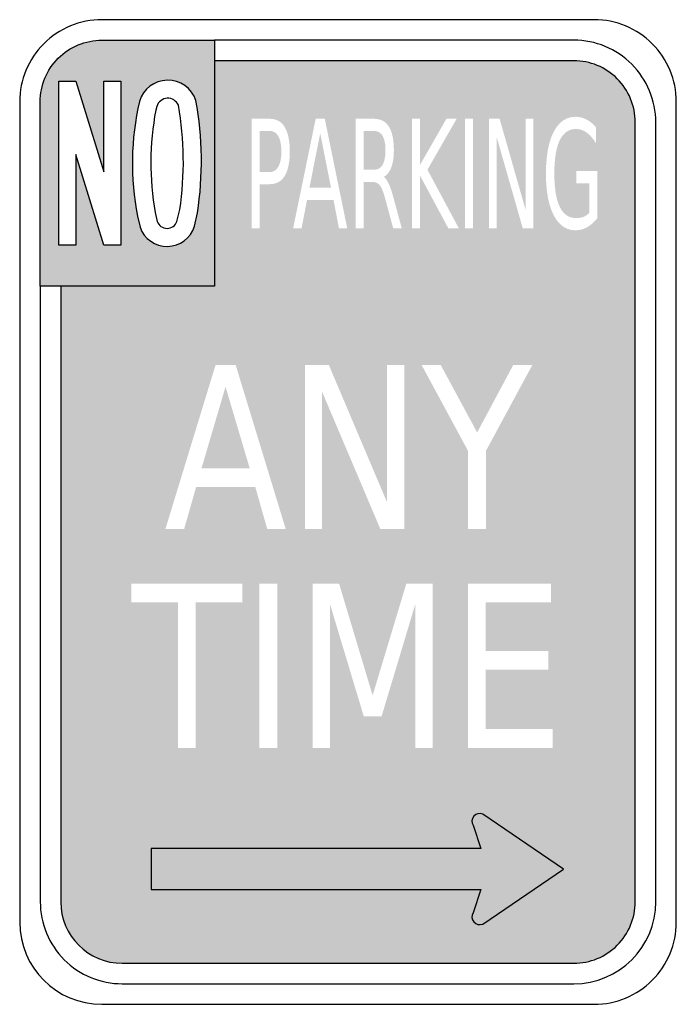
# Model space of a CAD drawing. Header units: inches. Extents: x -0.5 to 0.5, y -0.75 to 0.75.
import ezdxf

# ---------------------------------------------------------------- set-up
doc = ezdxf.new("R2010")
doc.units = ezdxf.units.IN
doc.header["$MEASUREMENT"] = 0

msp = doc.modelspace()

# ---------------------------------------------------------------- hatches: boundary and pattern name
h = msp.add_hatch(color=7)
edge = h.paths.add_edge_path()
edge.add_spline(control_points=[(-0.375, 0.7188), (-0.3999, 0.7188), (-0.4237, 0.7089), (-0.4413, 0.6913), (-0.4589, 0.6737), (-0.4687, 0.6499), (-0.4687, 0.625)], knot_values=[0, 0, 0, 0, 1, 1, 1, 2, 2, 2, 2], degree=3, periodic=0)
edge.add_line((-0.4687, 0.625), (-0.4687, 0.3438))
edge.add_line((-0.4687, 0.3438), (-0.2031, 0.3438))
edge.add_line((-0.2031, 0.3438), (-0.2031, 0.7188))
edge.add_line((-0.2031, 0.7188), (-0.375, 0.7188))
edge = h.paths.add_edge_path(flags=0)
edge.add_spline(control_points=[(-0.3167, 0.4338), (-0.3105, 0.416), (-0.2936, 0.4042), (-0.2748, 0.4046), (-0.256, 0.4049), (-0.2395, 0.4173), (-0.2339, 0.4353)], knot_values=[0, 0, 0, 0, 1, 1, 1, 2, 2, 2, 2], degree=3, periodic=0)
edge.add_line((-0.2339, 0.4353), (-0.2292, 0.4556))
edge.add_spline(control_points=[(-0.2292, 0.4556), (-0.2206, 0.5124), (-0.2214, 0.5703), (-0.2317, 0.6269)], knot_values=[0, 0, 0, 0, 1, 1, 1, 1], degree=3, periodic=0)
edge.add_spline(control_points=[(-0.2317, 0.6269), (-0.2378, 0.6456), (-0.2555, 0.6582), (-0.2752, 0.6578), (-0.2949, 0.6575), (-0.3122, 0.6444), (-0.3177, 0.6255)], knot_values=[0, 0, 0, 0, 1, 1, 1, 2, 2, 2, 2], degree=3, periodic=0)
edge.add_spline(control_points=[(-0.3177, 0.6255), (-0.3308, 0.5681), (-0.3319, 0.5086), (-0.3208, 0.4508)], knot_values=[0, 0, 0, 0, 1, 1, 1, 1], degree=3, periodic=0)
edge.add_line((-0.3208, 0.4508), (-0.3167, 0.4338))
h.paths.add_polyline_path([(-0.3461, 0.6563), (-0.3461, 0.4063), (-0.3721, 0.4063), (-0.4143, 0.5444), (-0.4143, 0.4063), (-0.4403, 0.4063), (-0.4403, 0.6562), (-0.4143, 0.6562), (-0.3721, 0.518), (-0.3721, 0.6563), (-0.3461, 0.6563)], flags=0)
h = msp.add_hatch(color=7)
h.paths.add_polyline_path([(0.3565, 0.6866), (0.3687, 0.6842), (0.3802, 0.6801), (0.3911, 0.6747), (0.401, 0.668), (0.41, 0.66), (0.418, 0.651), (0.4247, 0.6411), (0.4301, 0.6302), (0.4342, 0.6187), (0.4366, 0.6065), (0.4375, 0.5938), (0.4375, -0.5937), (0.4367, -0.6061), (0.4343, -0.6181), (0.4304, -0.6296), (0.425, -0.6406), (0.4182, -0.6507), (0.41, -0.66), (0.4008, -0.6682), (0.3906, -0.675), (0.3796, -0.6804), (0.3681, -0.6843), (0.3561, -0.6867), (0.3438, -0.6875), (-0.3437, -0.6875), (-0.3565, -0.6866), (-0.3687, -0.6841), (-0.3802, -0.6801), (-0.3911, -0.6747), (-0.401, -0.668), (-0.41, -0.66), (-0.418, -0.651), (-0.4247, -0.6411), (-0.4301, -0.6302), (-0.4341, -0.6187), (-0.4366, -0.6065), (-0.4375, -0.5937), (-0.4375, 0.3438), (-0.2031, 0.3438), (-0.2031, 0.6875), (0.3438, 0.6875), (0.3565, 0.6866)])
h.paths.add_polyline_path([(-0.2319, -0.1377), (-0.1609, -0.1377), (-0.1609, -0.1093), (-0.3301, -0.1093), (-0.3301, -0.1377), (-0.2591, -0.1377), (-0.2591, -0.3593), (-0.2319, -0.3593), (-0.2319, -0.1377)], flags=0)
h.paths.add_polyline_path([(-0.1348, -0.3593), (-0.1077, -0.3593), (-0.1077, -0.1093), (-0.1348, -0.1093), (-0.1348, -0.3593)], flags=0)
h.paths.add_polyline_path([(0.0888, -0.1093), (0.0375, -0.2794), (-0.0135, -0.1093), (-0.0538, -0.1093), (-0.0538, -0.3593), (-0.0276, -0.3593), (-0.0276, -0.1397), (0.024, -0.3112), (0.0512, -0.3112), (0.1027, -0.1397), (0.1027, -0.3593), (0.1291, -0.3593), (0.1291, -0.1093), (0.0888, -0.1093)], flags=0)
h.paths.add_polyline_path([(-0.1412, 0.0381), (-0.123, -0.026), (-0.0948, -0.026), (-0.1711, 0.224), (-0.2017, 0.224), (-0.2781, -0.026), (-0.2496, -0.026), (-0.2313, 0.0381), (-0.1412, 0.0381)], flags=0)
h.paths.add_polyline_path([(0.0595, 0.224), (0.0595, 0.0148), (-0.0292, 0.224), (-0.0656, 0.224), (-0.0656, -0.026), (-0.0394, -0.026), (-0.0394, 0.1831), (0.0493, -0.026), (0.0857, -0.026), (0.0857, 0.224), (0.0595, 0.224)], flags=0)
h.paths.add_polyline_path([(-0.0991, 0.5903), (-0.1023, 0.5934), (-0.1059, 0.5959), (-0.1099, 0.5976), (-0.1144, 0.5987), (-0.1192, 0.5991), (-0.1466, 0.5991), (-0.1466, 0.4324), (-0.1344, 0.4324), (-0.1344, 0.4994), (-0.1192, 0.4994), (-0.1144, 0.4997), (-0.1099, 0.5008), (-0.1059, 0.5025), (-0.1023, 0.505), (-0.0991, 0.5081), (-0.0964, 0.512), (-0.094, 0.5165), (-0.0921, 0.5217), (-0.0906, 0.5276), (-0.0895, 0.5342), (-0.0888, 0.5414), (-0.0886, 0.5493), (-0.0888, 0.5571), (-0.0895, 0.5643), (-0.0906, 0.5708), (-0.0921, 0.5766), (-0.094, 0.5818), (-0.0964, 0.5864), (-0.0991, 0.5903)], flags=0)
h.paths.add_polyline_path([(-0.0625, 0.4751), (-0.022, 0.4751), (-0.0138, 0.4324), (-0.0012, 0.4324), (-0.0354, 0.5991), (-0.0492, 0.5991), (-0.0835, 0.4324), (-0.0707, 0.4324), (-0.0625, 0.4751)], flags=0)
h.paths.add_polyline_path([(0.3093, -0.1377), (0.3093, -0.1093), (0.1829, -0.1093), (0.1829, -0.3593), (0.3117, -0.3593), (0.3117, -0.3308), (0.2099, -0.3308), (0.2099, -0.2402), (0.3052, -0.2402), (0.3052, -0.2117), (0.2099, -0.2117), (0.2099, -0.1377), (0.3093, -0.1377)], flags=0)
h.paths.add_polyline_path([(0.2517, 0.224), (0.1967, 0.1212), (0.1412, 0.224), (0.1121, 0.224), (0.1829, 0.093), (0.1829, -0.026), (0.21, -0.026), (0.21, 0.093), (0.2808, 0.224), (0.2517, 0.224)], flags=0)
h.paths.add_polyline_path([(0.348, 0.5195), (0.348, 0.5009), (0.3678, 0.5009), (0.3678, 0.4562), (0.3665, 0.4548), (0.365, 0.4535), (0.3636, 0.4524), (0.362, 0.4514), (0.3604, 0.4505), (0.3588, 0.4497), (0.357, 0.4491), (0.3552, 0.4486), (0.3534, 0.4482), (0.3514, 0.4479), (0.3494, 0.4477), (0.3473, 0.4477), (0.342, 0.4482), (0.3372, 0.4496), (0.3329, 0.452), (0.329, 0.4553), (0.3255, 0.4595), (0.3225, 0.4648), (0.32, 0.4709), (0.3179, 0.478), (0.3163, 0.486), (0.3152, 0.4949), (0.3145, 0.5048), (0.3143, 0.5156), (0.3145, 0.5264), (0.3152, 0.5362), (0.3163, 0.5452), (0.3179, 0.5532), (0.32, 0.5603), (0.3225, 0.5665), (0.3255, 0.5717), (0.329, 0.5759), (0.3329, 0.5793), (0.3372, 0.5816), (0.342, 0.5831), (0.3473, 0.5835), (0.35, 0.5834), (0.3528, 0.5829), (0.3554, 0.5822), (0.3581, 0.5812), (0.3607, 0.5798), (0.3632, 0.5782), (0.3657, 0.5762), (0.3682, 0.574), (0.3706, 0.5715), (0.3729, 0.5687), (0.3753, 0.5656), (0.3775, 0.5622), (0.3775, 0.5862), (0.3753, 0.5887), (0.3729, 0.591), (0.3705, 0.5931), (0.3681, 0.595), (0.3655, 0.5966), (0.3629, 0.5981), (0.3603, 0.5993), (0.3576, 0.6003), (0.3548, 0.6011), (0.352, 0.6016), (0.3492, 0.602), (0.3463, 0.6021), (0.3395, 0.6014), (0.3332, 0.5995), (0.3275, 0.5964), (0.3223, 0.5919), (0.3175, 0.5862), (0.3133, 0.5792), (0.3097, 0.5711), (0.3067, 0.562), (0.3044, 0.5519), (0.3028, 0.5408), (0.3018, 0.5287), (0.3015, 0.5156), (0.3018, 0.5025), (0.3028, 0.4904), (0.3044, 0.4793), (0.3067, 0.4692), (0.3097, 0.4601), (0.3133, 0.452), (0.3175, 0.445), (0.3223, 0.4393), (0.3275, 0.4349), (0.3332, 0.4317), (0.3395, 0.4298), (0.3463, 0.4292), (0.3494, 0.4293), (0.3525, 0.4297), (0.3556, 0.4303), (0.3586, 0.4313), (0.3615, 0.4324), (0.3644, 0.4339), (0.3671, 0.4356), (0.3698, 0.4376), (0.3725, 0.4398), (0.375, 0.4422), (0.3775, 0.4449), (0.3799, 0.4479), (0.3799, 0.5195), (0.348, 0.5195)], flags=0)
h.paths.add_polyline_path([(0.0596, 0.5048), (0.0583, 0.5067), (0.057, 0.5083), (0.0558, 0.5096), (0.0545, 0.5105), (0.0569, 0.512), (0.0591, 0.5139), (0.0611, 0.5161), (0.0629, 0.5187), (0.0645, 0.5216), (0.0659, 0.5249), (0.0671, 0.5285), (0.0681, 0.5324), (0.0689, 0.5367), (0.0694, 0.5412), (0.0697, 0.546), (0.0699, 0.5511), (0.0696, 0.5588), (0.069, 0.5658), (0.068, 0.5721), (0.0665, 0.5778), (0.0646, 0.5828), (0.0623, 0.5871), (0.0595, 0.5908), (0.0564, 0.5937), (0.0528, 0.5961), (0.0487, 0.5977), (0.0442, 0.5987), (0.0393, 0.5991), (0.0119, 0.5991), (0.0119, 0.4324), (0.024, 0.4324), (0.024, 0.5028), (0.0373, 0.5028), (0.0396, 0.5027), (0.0417, 0.5022), (0.0437, 0.5015), (0.0455, 0.5004), (0.0472, 0.499), (0.0487, 0.4974), (0.0501, 0.4952), (0.0515, 0.4925), (0.0529, 0.4891), (0.0544, 0.4851), (0.0558, 0.4804), (0.0573, 0.4751), (0.0688, 0.4324), (0.0818, 0.4324), (0.0695, 0.4779), (0.0683, 0.4825), (0.067, 0.4866), (0.0658, 0.4905), (0.0645, 0.494), (0.0633, 0.4972), (0.0621, 0.5), (0.0608, 0.5026), (0.0596, 0.5048)], flags=0)
h.paths.add_polyline_path([(0.1499, 0.5991), (0.1096, 0.5286), (0.1096, 0.5991), (0.0975, 0.5991), (0.0975, 0.4324), (0.1096, 0.4324), (0.1096, 0.5127), (0.1527, 0.4324), (0.1687, 0.4324), (0.121, 0.5214), (0.1655, 0.5991), (0.1499, 0.5991)], flags=0)
h.paths.add_polyline_path([(0.1782, 0.4324), (0.1903, 0.4324), (0.1903, 0.5991), (0.1782, 0.5991), (0.1782, 0.4324)], flags=0)
h.paths.add_polyline_path([(0.2707, 0.5991), (0.2707, 0.4596), (0.2309, 0.5991), (0.2145, 0.5991), (0.2145, 0.4324), (0.2263, 0.4324), (0.2263, 0.5718), (0.2661, 0.4324), (0.2825, 0.4324), (0.2825, 0.5991), (0.2707, 0.5991)], flags=0)
h = msp.add_hatch(color=7)
edge = h.paths.add_edge_path()
edge.add_spline(control_points=[(-0.2583, 0.6197), (-0.2578, 0.617), (-0.2574, 0.6142), (-0.2569, 0.6115)], knot_values=[0, 0, 0, 0, 1, 1, 1, 1], degree=3, periodic=0)
edge.add_spline(control_points=[(-0.2569, 0.6115), (-0.2567, 0.6143), (-0.2572, 0.6171), (-0.2583, 0.6197)], knot_values=[0, 0, 0, 0, 1, 1, 1, 1], degree=3, periodic=0)
for points in [[(-0.1117, 0.5199), (-0.114, 0.5188), (-0.1165, 0.5181), (-0.1192, 0.5179), (-0.1344, 0.5179), (-0.1344, 0.5805), (-0.1192, 0.5805), (-0.1165, 0.5803), (-0.114, 0.5796), (-0.1117, 0.5785), (-0.1096, 0.5769), (-0.1077, 0.5749), (-0.1061, 0.5724), (-0.1047, 0.5695), (-0.1035, 0.5662), (-0.1026, 0.5625), (-0.102, 0.5585), (-0.1016, 0.5541), (-0.1014, 0.5493), (-0.1016, 0.5444), (-0.102, 0.54), (-0.1026, 0.5359), (-0.1035, 0.5323), (-0.1047, 0.529), (-0.1061, 0.526), (-0.1077, 0.5236), (-0.1096, 0.5215), (-0.1117, 0.5199)], [(-0.0258, 0.4939), (-0.0588, 0.4939), (-0.0423, 0.5768), (-0.0258, 0.4939)], [(0.0447, 0.5222), (0.0421, 0.5216), (0.0393, 0.5214), (0.024, 0.5214), (0.024, 0.5805), (0.0393, 0.5805), (0.0421, 0.5803), (0.0447, 0.5797), (0.047, 0.5787), (0.0491, 0.5772), (0.051, 0.5754), (0.0526, 0.5731), (0.0539, 0.5704), (0.0551, 0.5674), (0.0559, 0.5639), (0.0566, 0.56), (0.0569, 0.5557), (0.0571, 0.5511), (0.0569, 0.5464), (0.0566, 0.5421), (0.0559, 0.5382), (0.0551, 0.5347), (0.0539, 0.5316), (0.0526, 0.5289), (0.051, 0.5266), (0.0491, 0.5247), (0.047, 0.5232), (0.0447, 0.5222)], [(-0.2031, 0.3438), (0.4375, 0.3438), (0.4375, 0.3542), (-0.2031, 0.3542), (-0.2031, 0.3438)], [(-0.1865, 0.1907), (-0.1496, 0.0663), (-0.2232, 0.0663), (-0.1865, 0.1907)]]:
    msp.add_hatch(color=7).paths.add_polyline_path(points)
h = msp.add_hatch(color=7)
edge = h.paths.add_edge_path()
edge.add_line((0.3281, -0.544), (0.2051, -0.4603))
edge.add_spline(control_points=[(0.2051, -0.4603), (0.2004, -0.4583), (0.1949, -0.4596), (0.1916, -0.4635), (0.1883, -0.4674), (0.1879, -0.473), (0.1906, -0.4773)], knot_values=[0, 0, 0, 0, 1, 1, 1, 2, 2, 2, 2], degree=3, periodic=0)
edge.add_line((0.1906, -0.4773), (0.2025, -0.5127))
edge.add_line((0.2025, -0.5127), (-0.3, -0.5127))
edge.add_line((-0.3, -0.5127), (-0.3, -0.5752))
edge.add_line((-0.3, -0.5752), (0.2025, -0.5752))
edge.add_line((0.2025, -0.5752), (0.1906, -0.6106))
edge.add_spline(control_points=[(0.1906, -0.6106), (0.1879, -0.615), (0.1883, -0.6206), (0.1916, -0.6245), (0.1949, -0.6284), (0.2004, -0.6297), (0.2051, -0.6277)], knot_values=[0, 0, 0, 0, 1, 1, 1, 2, 2, 2, 2], degree=3, periodic=0)
edge.add_line((0.2051, -0.6277), (0.3281, -0.544))

# ---------------------------------------------------------------- linework, layer by layer
at = {"color": 7}
for points in [[(0.375, 0.75), (-0.375, 0.75)], [(-0.2031, 0.7188), (-0.2031, 0.3438), (-0.4687, 0.3438), (-0.4687, 0.625)], [(-0.375, 0.7188), (-0.2031, 0.7188)], [(0.3438, 0.7188), (-0.2031, 0.7188), (-0.2031, 0.3438)], [(0.3438, 0.6875), (-0.2031, 0.6875)], [(-0.5, 0.625), (-0.5, -0.625)], [(-0.2913, 0.618), (-0.2928, 0.6121)], [(0.5, -0.625), (0.5, 0.625)], [(0.4375, -0.5937), (0.4375, 0.5938)], [(0.4688, -0.5937), (0.4688, 0.5938)], [(-0.3208, 0.4508), (-0.3167, 0.4338)], [(-0.2938, 0.4563), (-0.2907, 0.4427)], [(-0.2605, 0.4427), (-0.2562, 0.4608)], [(-0.2339, 0.4353), (-0.2292, 0.4556)], [(-0.2031, 0.3438), (-0.4687, 0.3438), (-0.4687, -0.5937)], [(-0.4375, 0.3438), (-0.4375, -0.5937)], [(0.3281, -0.544), (0.2051, -0.4603)], [(0.1906, -0.4773), (0.2025, -0.5127), (-0.3, -0.5127), (-0.3, -0.5752), (0.2025, -0.5752), (0.1906, -0.6106)], [(0.2051, -0.6277), (0.3281, -0.544)], [(-0.3437, -0.6875), (0.3438, -0.6875)], [(-0.3437, -0.7187), (0.3438, -0.7187)], [(-0.375, -0.75), (0.375, -0.75)]]:
    msp.add_lwpolyline(points, dxfattribs=at)
msp.add_lwpolyline([(-0.4403, 0.6562), (-0.4143, 0.6562), (-0.3721, 0.518), (-0.3721, 0.6563), (-0.3461, 0.6563), (-0.3461, 0.4063), (-0.3721, 0.4063), (-0.4143, 0.5444), (-0.4143, 0.4063), (-0.4403, 0.4063), (-0.4403, 0.6562)], close=True, dxfattribs=at)
for points in [[(-0.375, 0.75), (-0.4081, 0.75), (-0.4399, 0.7368), (-0.4634, 0.7134), (-0.4868, 0.6899), (-0.5, 0.6582), (-0.5, 0.625)], [(0.5, 0.625), (0.5, 0.6582), (0.4868, 0.6899), (0.4634, 0.7134), (0.4399, 0.7368), (0.4082, 0.75), (0.375, 0.75)], [(-0.4687, 0.625), (-0.4687, 0.6499), (-0.4589, 0.6737), (-0.4413, 0.6913), (-0.4237, 0.7089), (-0.3999, 0.7188), (-0.375, 0.7188)], [(0.4688, 0.5938), (0.4688, 0.6269), (0.4556, 0.6587), (0.4321, 0.6821), (0.4087, 0.7056), (0.3769, 0.7188), (0.3438, 0.7188)], [(0.4375, 0.5938), (0.4375, 0.6186), (0.4276, 0.6425), (0.41, 0.66), (0.3925, 0.6776), (0.3686, 0.6875), (0.3438, 0.6875)], [(-0.2317, 0.6269), (-0.2378, 0.6456), (-0.2555, 0.6582), (-0.2752, 0.6578), (-0.2949, 0.6575), (-0.3122, 0.6444), (-0.3177, 0.6255)], [(-0.2583, 0.6197), (-0.2612, 0.6264), (-0.268, 0.6307), (-0.2754, 0.6303), (-0.2827, 0.6299), (-0.2891, 0.625), (-0.2913, 0.618)], [(-0.3167, 0.4338), (-0.3105, 0.416), (-0.2936, 0.4042), (-0.2748, 0.4046), (-0.256, 0.4049), (-0.2395, 0.4173), (-0.2339, 0.4353)], [(-0.2907, 0.4427), (-0.2884, 0.4363), (-0.2823, 0.4321), (-0.2756, 0.4321), (-0.2688, 0.4321), (-0.2627, 0.4363), (-0.2605, 0.4427)], [(0.2051, -0.4603), (0.2004, -0.4583), (0.1949, -0.4596), (0.1916, -0.4635), (0.1883, -0.4674), (0.1879, -0.473), (0.1906, -0.4773)], [(-0.4687, -0.5937), (-0.4687, -0.6269), (-0.4556, -0.6587), (-0.4321, -0.6821), (-0.4087, -0.7056), (-0.3769, -0.7187), (-0.3437, -0.7187)], [(0.3438, -0.6875), (0.3686, -0.6875), (0.3925, -0.6776), (0.41, -0.66), (0.4276, -0.6425), (0.4375, -0.6186), (0.4375, -0.5937)], [(0.1906, -0.6106), (0.1879, -0.615), (0.1883, -0.6206), (0.1916, -0.6245), (0.1949, -0.6284), (0.2004, -0.6297), (0.2051, -0.6277)], [(0.375, -0.75), (0.4082, -0.75), (0.4399, -0.7368), (0.4634, -0.7134), (0.4868, -0.6899), (0.5, -0.6581), (0.5, -0.625)]]:
    msp.add_open_spline(points, degree=3, knots=[0, 0, 0, 0, 1, 1, 1, 2, 2, 2, 2], dxfattribs=at)
for points in [[(-0.3177, 0.6255), (-0.3308, 0.5681), (-0.3319, 0.5086), (-0.3208, 0.4508)], [(-0.2562, 0.4608), (-0.2483, 0.5135), (-0.249, 0.5672), (-0.2583, 0.6197)], [(-0.2292, 0.4556), (-0.2206, 0.5124), (-0.2214, 0.5703), (-0.2317, 0.6269)], [(-0.2928, 0.6121), (-0.3024, 0.5606), (-0.3027, 0.5078), (-0.2938, 0.4563)], [(-0.4375, -0.5937), (-0.4375, -0.6455), (-0.3955, -0.6875), (-0.3437, -0.6875)], [(0.3438, -0.7187), (0.4128, -0.7187), (0.4688, -0.6628), (0.4688, -0.5937)], [(-0.5, -0.625), (-0.5, -0.694), (-0.444, -0.75), (-0.375, -0.75)]]:
    msp.add_open_spline(points, degree=3, dxfattribs=at)

doc.saveas('drawing.dxf')
